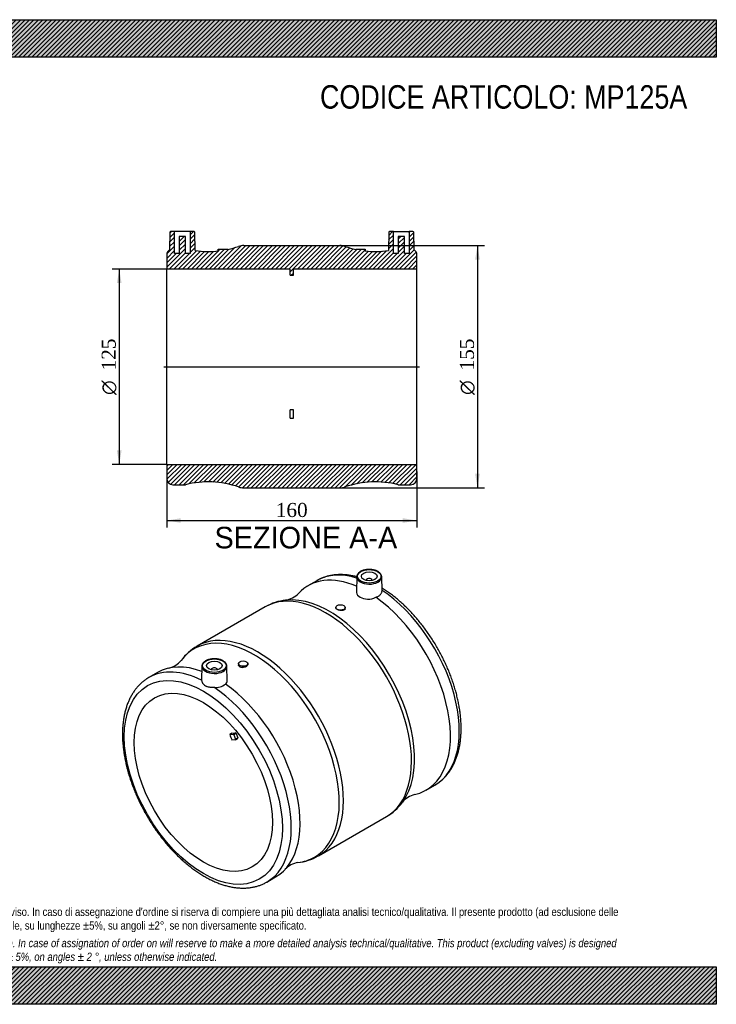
# Model space of a CAD drawing. Header units: millimetres. Extents: x 0 to 891, y 0 to 630.
import ezdxf
from ezdxf.enums import TextEntityAlignment as Align
from ezdxf.lldxf.tags import DXFTag

# ---------------------------------------------------------------- set-up
doc = ezdxf.new("R2010")
doc.units = ezdxf.units.MM
doc.header["$LTSCALE"] = 3
for name, color, linetype in [('Default', 7, 'Continuous'), ('DV4_Default', 7, 'Continuous'), ('MP125A', 7, 'Continuous')]:
    doc.layers.add(name, color=color, linetype=linetype)
doc.styles.add('SEACAD_Solid_Edge_ANSI', font='seans.ttf')
doc.styles.add('SEACAD_Solid_Edge_ANSI1_Symbols', font='semeca1.ttf')
doc.styles.add('SEACAD_Times_New_Roman', font='times.ttf')
tags = doc.linetypes.add('CENTER2', pattern=[28.575000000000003, 19.05, -3.175, 3.175, -3.175]).pattern_tags.tags
tags[10:11] = [DXFTag(74, 4), DXFTag(75, 0), DXFTag(340, '0'), DXFTag(46, 0.0), DXFTag(50, 0.0), DXFTag(44, 0.0), DXFTag(45, 0.0)]
tags[8:9] = [DXFTag(74, 4), DXFTag(75, 0), DXFTag(340, '0'), DXFTag(46, 0.0), DXFTag(50, 0.0), DXFTag(44, 0.0), DXFTag(45, 0.0)]
tags[6:7] = [DXFTag(74, 4), DXFTag(75, 0), DXFTag(340, '0'), DXFTag(46, 0.0), DXFTag(50, 0.0), DXFTag(44, 0.0), DXFTag(45, 0.0)]
tags[4:5] = [DXFTag(74, 4), DXFTag(75, 0), DXFTag(340, '0'), DXFTag(46, 0.0), DXFTag(50, 0.0), DXFTag(44, 0.0), DXFTag(45, 0.0)]
doc.dimstyles.new('ANSImm', dxfattribs={"dimtxt": 9, "dimasz": 9, "dimexe": 4.5, "dimexo": 0, "dimgap": 2.25, "dimtad": 1, "dimdsep": 46, "dimtxsty": 'SEACAD_Times_New_Roman', "dimblk1": '_SE_FILLED', "dimblk2": '_SE_FILLED', "dimsah": 1, "dimcen": 4.5, "dimazin": 0, "dimtfac": 0.85, "dimtdec": 3, "dimtofl": 0, "dimtmove": 0, "dimatfit": 3, "dimfxl": 1, "dimarcsym": 0})
pattern_1 = [(45, (0, 0), (-1.414213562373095, 1.414213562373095), [])]

# ---------------------------------------------------------------- blocks, each defined once
blk = doc.blocks.new('SE1')
at = {"layer": 'MP125A', "color": 7, "linetype": 'Continuous'}
for p, q in [((635.5089195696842, 271.0553173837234), (629.8520653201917, 267.7893310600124)), ((661.0083137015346, 273.50380964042), (660.8068574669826, 264.0809975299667)), ((667.016278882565, 271.2350748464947), (667.016278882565, 271.2021125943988)), ((671.0162788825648, 271.2021125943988), (671.0162788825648, 271.2350748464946)), ((677.2114512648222, 264.7474746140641), (677.0242440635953, 273.5038096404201)), ((602.5242878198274, 254.3210324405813), (559.0133205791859, 229.199963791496)), ((647.6315025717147, 253.9253473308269), (647.6315025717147, 253.6930782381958)), ((653.6315025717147, 253.1422546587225), (653.6315025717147, 253.9253473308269)), ((562.0133643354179, 216.3490489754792), (561.8259645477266, 207.5837060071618)), ((578.2309873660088, 206.9151780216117), (578.0292946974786, 216.3490489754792)), ((585.4061058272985, 217.999497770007), (585.4061058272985, 217.216405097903)), ((591.4061058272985, 217.7672286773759), (591.4061058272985, 217.9994977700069)), ((533.6855430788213, 212.2675635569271), (528.028688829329, 209.0015772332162)), ((568.0213295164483, 214.0803141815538), (568.0213295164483, 214.047351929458)), ((572.0213295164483, 214.0473519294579), (572.0213295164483, 214.0803141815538)), ((581.2651279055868, 173.4575589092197), (579.8509143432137, 172.641062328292)), ((579.8509143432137, 172.641062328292), (581.994217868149, 172.832494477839)), ((581.2651279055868, 173.4575589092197), (583.4084314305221, 173.6489910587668)), ((583.4084314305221, 173.6489910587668), (581.994217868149, 172.832494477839)), ((583.8913943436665, 173.2207230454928), (582.4771807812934, 172.4042264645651)), ((582.4771807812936, 172.4042264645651), (583.5378409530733, 169.6705336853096)), ((584.9520545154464, 170.4870302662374), (583.5378409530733, 169.6705336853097)), ((583.8913943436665, 173.2207230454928), (584.9520545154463, 170.4870302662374)), ((583.4084314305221, 169.1875707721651), (581.2651279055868, 168.996138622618)), ((583.4816547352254, 169.2101735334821), (584.8958682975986, 170.0266701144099)), ((705.3520653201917, 137.0194950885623), (711.0089195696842, 140.2854814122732)), ((636.5133205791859, 94.96602620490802), (680.0242878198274, 120.0870948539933)), ((603.528688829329, 78.23174126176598), (609.1855430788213, 81.49772758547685))]:
    blk.add_line(p, q, dxfattribs=at)
for centre, radius, start, end in [((619.160822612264, 225.4018757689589), 33.3587605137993, 95.99124823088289, 119.7994381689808), ((613.2992841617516, 272.8008381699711), 14.40342304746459, 279.1354956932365, 316.633810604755), ((575.833654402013, 200.2276570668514), 33.49888780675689, 120.1433974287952, 143.9416779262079), ((537.6202187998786, 229.1089157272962), 14.40495788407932, 283.3551334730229, 320.8607971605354), ((570.9204702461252, 212.4057992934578), 9.665643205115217, 262.9033993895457, 309.4205293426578), ((701.4099136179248, 120.1837443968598), 14.39634702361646, 103.34840140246, 140.8961483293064), ((663.4913302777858, 148.7444980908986), 33.07074918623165, 299.9579881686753, 323.9681563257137), ((619.8639881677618, 123.8095845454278), 33.28981890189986, 276.0090434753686, 299.9438840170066), ((625.7322051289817, 76.49003303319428), 14.3997688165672, 99.09822374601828, 136.6498550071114)]:
    blk.add_arc(centre, radius, start, end, dxfattribs=at)
for centre, major_axis, ratio in [((669.0162788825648, 273.8478639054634), (-7.508651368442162, -2.168404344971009e-15), 0.5773502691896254), ((669.016278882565, 273.8478639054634), (-5.000000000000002, 0), 0.5773502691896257), ((650.6315025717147, 253.9253473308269), (-3.000000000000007, -1.517883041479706e-15), 0.5773502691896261), ((570.0213295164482, 216.6931032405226), (-7.508651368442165, 5.637851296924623e-15), 0.5773502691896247), ((562.9502617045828, 141.9836660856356), (35.75000000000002, -61.92081637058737), 0.577350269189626), ((570.0213295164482, 216.6931032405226), (5.000000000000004, 7.1834661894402e-15), 0.5773502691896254), ((588.4061058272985, 217.999497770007), (3.000000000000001, 1.409462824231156e-15), 0.5773502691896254), ((562.9502617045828, 141.9836660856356), (31.25000000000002, -54.12658773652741), 0.5773502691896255)]:
    blk.add_ellipse(centre, major_axis=major_axis, ratio=ratio, dxfattribs=at)
for centre, major_axis, ratio, start_param, end_param in [((667.6020653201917, 202.4044130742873), (37.75000000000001, -65.38491798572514), 0.5773502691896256, 2.4824673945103, 3.318989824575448), ((673.2589195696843, 205.6703993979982), (37.75000000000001, -65.38491798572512), 0.5773502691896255, 3.139631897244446, 3.141592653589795), ((673.2589195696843, 205.6703993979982), (37.75000000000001, -65.38491798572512), 0.5773502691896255, 2.588038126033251, 3.139631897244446), ((669.0162788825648, 273.446740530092), (8.008575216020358, -3.035766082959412e-15), 0.577350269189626, 3.129249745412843, 6.25790913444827), ((669.0162788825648, 271.2350748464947), (-2.000000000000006, -3.577867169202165e-15), 0.5773502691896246, 3.112862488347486, 6.283185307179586), ((669.0162788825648, 271.2350748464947), (-2.000000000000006, -3.577867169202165e-15), 0.5773502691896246, 0, 0.02873016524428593), ((669.0162788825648, 273.446740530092), (8.008575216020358, -3.035766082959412e-15), 0.577350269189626, 6.25790913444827, 6.283185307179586), ((669.0162788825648, 273.446740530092), (8.008575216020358, -3.035766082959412e-15), 0.577350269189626, 6.565588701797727e-16, 0.01234290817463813), ((673.2589195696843, 205.6703993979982), (37.75000000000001, -65.38491798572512), 0.5773502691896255, 0, 2.282182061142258), ((641.2742878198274, 187.2040636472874), (38.75000000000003, -67.11696879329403), 0.5773502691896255, 0, 3.141592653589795), ((643.5679882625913, 188.5283322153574), (-38.47963731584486, 66.64868688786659), 0.577350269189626, -0.2468685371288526, -0.2449001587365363), ((643.5679882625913, 188.5283322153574), (-38.47963731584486, 66.64868688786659), 0.577350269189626, 3.38704007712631, 6.036316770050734), ((667.6020653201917, 202.4044130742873), (37.75000000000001, -65.38491798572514), 0.5773502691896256, 6.10554828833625, 8.533863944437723), ((595.4696201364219, 160.7587264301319), (38.47963731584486, -66.64868688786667), 0.5773502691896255, 0, 3.386474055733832), ((597.7633205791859, 162.082994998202), (-38.74999999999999, 67.11696879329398), 0.5773502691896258, 3.141065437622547, 6.283185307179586), ((597.7633205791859, 162.082994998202), (-38.74999999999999, 67.11696879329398), 0.5773502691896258, 0, 6.239114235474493e-05), ((565.778688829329, 143.6166592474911), (37.74999999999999, -65.38491798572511), 0.5773502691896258, 2.430206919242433, 3.139631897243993), ((571.4355430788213, 146.8826455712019), (37.75000000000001, -65.38491798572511), 0.5773502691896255, 2.534965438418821, 3.141592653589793), ((570.0213295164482, 216.2919798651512), (8.008575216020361, -5.637851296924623e-15), 0.5773502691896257, 3.129249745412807, 6.25790913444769), ((570.0213295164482, 214.0803141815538), (2.000000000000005, -4.228388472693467e-15), 0.5773502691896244, 3.661891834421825e-15, 3.170322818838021), ((570.0213295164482, 216.2919798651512), (8.008575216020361, -5.637851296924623e-15), 0.5773502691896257, 6.25790913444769, 6.283185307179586), ((570.0213295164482, 216.2919798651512), (8.008575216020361, -5.637851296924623e-15), 0.5773502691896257, 1.219323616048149e-15, 0.01234290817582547), ((588.4061058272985, 217.1830011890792), (-2.999999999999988, 1.805321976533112e-14), 0.5773502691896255, 0.2217988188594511, 1.348997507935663), ((565.778688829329, 143.6166592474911), (37.74999999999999, -65.38491798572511), 0.5773502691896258, 3.139631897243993, 3.141592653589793), ((570.0213295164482, 214.0803141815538), (2.000000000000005, -4.228388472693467e-15), 0.5773502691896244, 6.254455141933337, 6.283185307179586), ((565.778688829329, 143.6166592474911), (37.74999999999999, -65.38491798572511), 0.5773502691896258, 6.282089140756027, 8.565367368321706), ((571.4355430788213, 146.8826455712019), (37.75000000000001, -65.38491798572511), 0.5773502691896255, 0, 2.250678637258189), ((618.8116974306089, 174.2352810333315), (-31.25000000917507, 54.12658774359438), 0.5773502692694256, 1.276991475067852, 1.341002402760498), ((582.1709945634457, 172.3768790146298), (-0.2500000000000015, 0.4330127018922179), 0.5773502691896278, 4.450589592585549, 6.021385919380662), ((583.5852081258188, 173.1933755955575), (-0.2499999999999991, 0.433012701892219), 0.5773502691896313, 4.450589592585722, 6.021385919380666), ((584.6458682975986, 170.4596828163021), (-0.2500000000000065, 0.4330127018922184), 0.57735026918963, 3.141592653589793, 4.450589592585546), ((583.2316547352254, 169.6431862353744), (-0.2500000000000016, 0.4330127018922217), 0.5773502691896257, 2.879793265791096, 4.450589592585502), ((595.4696201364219, 160.7587264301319), (38.47963731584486, -66.64868688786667), 0.5773502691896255, 6.038371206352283, 6.283185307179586)]:
    blk.add_ellipse(centre, major_axis=major_axis, ratio=ratio, start_param=start_param, end_param=end_param, dxfattribs=at)
for points, knots in [([(677.0021630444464, 273.3088381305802), (677.011953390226, 273.4696229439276), (677.0297429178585, 273.8255214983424), (676.8777493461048, 274.4506659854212), (676.5690297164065, 275.1167476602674), (676.1019196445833, 275.7507516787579), (675.4899331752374, 276.3364854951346), (674.7403198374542, 276.8643073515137), (673.8695280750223, 277.3213925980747), (672.897557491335, 277.6976783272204), (671.8463395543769, 277.985713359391), (670.7381002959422, 278.180470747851), (669.5954214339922, 278.2787290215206), (668.4412559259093, 278.2789019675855), (667.298743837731, 278.1810166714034), (666.1907124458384, 277.9867011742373), (665.1392626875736, 277.6990816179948), (664.1653052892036, 277.3225346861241), (663.2886878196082, 276.8625947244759), (662.5278419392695, 276.3256882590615), (661.902693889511, 275.7211816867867), (661.4250630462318, 275.0581139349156), (661.1298947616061, 274.3640905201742), (660.9999110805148, 273.8284691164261), (661.016889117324, 273.5687544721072), (661.0194811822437, 273.5305887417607)], [0, 0, 0, 0, 0.0273107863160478, 0.07116240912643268, 0.1151201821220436, 0.1597801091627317, 0.2053110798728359, 0.2514870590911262, 0.297968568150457, 0.3444914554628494, 0.3909510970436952, 0.4373375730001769, 0.4836707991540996, 0.5299821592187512, 0.5763072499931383, 0.6226712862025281, 0.6691124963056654, 0.7156675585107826, 0.7623638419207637, 0.8091990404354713, 0.8560677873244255, 0.902673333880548, 0.9485923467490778, 0.993510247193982, 1, 1, 1, 1]), ([(660.9649865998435, 273.5438756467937), (660.1707860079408, 273.7521852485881), (658.543462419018, 274.13367177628), (656.1050044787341, 274.562603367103), (653.6567826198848, 274.8416196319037), (651.2520113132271, 274.9618627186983), (648.8974293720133, 274.9233801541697), (646.5997319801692, 274.7270129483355), (644.3644400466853, 274.374306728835), (642.1993786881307, 273.8674951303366), (640.1012129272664, 273.2089569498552), (638.1050081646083, 272.4024016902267), (636.5617000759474, 271.6672503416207), (635.807070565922, 271.2126301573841), (635.5996531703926, 271.0871425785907)], [0.3376736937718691, 0.3376736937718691, 0.3376736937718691, 0.3376736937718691, 0.3945710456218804, 0.4546717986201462, 0.5145598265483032, 0.5741848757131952, 0.6335017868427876, 0.6924762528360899, 0.7510904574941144, 0.8093475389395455, 0.8672739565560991, 0.9249192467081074, 0.9823531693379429, 1, 1, 1, 1]), ([(673.2247469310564, 260.4607984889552), (673.8568606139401, 260.6632769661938), (674.4248090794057, 260.9174104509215), (675.1830297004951, 261.3752232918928), (675.4210518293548, 261.5419266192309), (675.8515556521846, 261.8921187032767), (676.0456809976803, 262.0763382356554), (676.3923275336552, 262.4623829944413), (676.5448531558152, 262.6642079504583), (676.8066884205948, 263.0855791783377), (676.9132066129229, 263.3007019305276), (677.0788392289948, 263.7376699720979), (677.1380624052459, 263.9597036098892), (677.202600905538, 264.3705808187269), (677.2154354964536, 264.559005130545), (677.2114384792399, 264.7474462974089)], [0, 0, 0, 0, 0.25, 0.25, 0.375, 0.375, 0.5, 0.5, 0.625, 0.625, 0.75, 0.75, 0.875, 0.875, 0.9780343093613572, 0.9780343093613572, 0.9780343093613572, 0.9780343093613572]), ([(710.9612116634, 140.2626842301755), (711.602255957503, 140.6447953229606), (712.7093188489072, 141.3126861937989), (714.4467839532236, 142.5942179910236), (716.0816032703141, 143.9963810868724), (717.6323817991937, 145.5426720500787), (719.0824086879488, 147.2176433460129), (720.4325313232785, 149.0222929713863), (721.6786732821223, 150.9528540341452), (722.817948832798, 153.0062816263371), (723.8471371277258, 155.1785973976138), (724.7632573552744, 157.4652423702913), (725.5635838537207, 159.8609800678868), (726.245789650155, 162.3600049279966), (726.808010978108, 164.9560533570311), (727.2488804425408, 167.6425389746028), (727.5675200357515, 170.4126754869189), (727.7635087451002, 173.2595757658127), (727.8368354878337, 176.1762974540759), (727.7878551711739, 179.1558493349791), (727.6172504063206, 182.1912855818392), (727.3259839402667, 185.2757335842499), (726.915253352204, 188.4024221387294), (726.386473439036, 191.5645871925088), (725.7412635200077, 194.7554630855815), (724.9814393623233, 197.9682764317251), (724.1090082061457, 201.1962432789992), (723.126165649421, 204.4325696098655), (722.0352934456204, 207.6704549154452), (720.8389575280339, 210.9030984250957), (719.5399057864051, 214.123707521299), (718.1410652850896, 217.3255078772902), (716.6455387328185, 220.501754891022), (715.0566001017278, 223.6457460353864), (713.3776893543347, 226.7508337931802), (711.6124062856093, 229.8104388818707), (709.7645178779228, 232.818040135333), (707.8379390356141, 235.7672127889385), (705.8367234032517, 238.6516422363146), (703.7650369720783, 241.4651576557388), (701.6271623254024, 244.2017203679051), (699.4274897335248, 246.8554333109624), (697.170503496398, 249.4205528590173), (694.860785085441, 251.8914873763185), (692.5029545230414, 254.2628390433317), (690.1018451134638, 256.5292770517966), (687.6618113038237, 258.6860331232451), (685.189282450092, 260.7270643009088), (682.6832010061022, 262.6519229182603), (680.1707397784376, 264.4400895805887), (678.2872421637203, 265.6780050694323), (677.3223625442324, 266.2760307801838), (677.1776095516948, 266.3650058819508)], [0, 0, 0, 0, 0.01823498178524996, 0.03745892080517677, 0.05670207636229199, 0.07599466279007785, 0.09536282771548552, 0.1148268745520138, 0.1344000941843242, 0.1540883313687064, 0.1738903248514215, 0.1937987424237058, 0.2138017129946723, 0.2338845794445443, 0.2540315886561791, 0.2742272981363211, 0.2944575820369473, 0.3147102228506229, 0.3349751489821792, 0.3552439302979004, 0.3755094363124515, 0.3957678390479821, 0.4160166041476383, 0.436254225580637, 0.4564799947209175, 0.4766938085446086, 0.4968960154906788, 0.5170872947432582, 0.5372685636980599, 0.5574409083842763, 0.5776055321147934, 0.5977637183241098, 0.6179168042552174, 0.6380661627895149, 0.6582131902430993, 0.6783592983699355, 0.6985059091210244, 0.7186539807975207, 0.7388049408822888, 0.7589602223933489, 0.779121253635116, 0.7992894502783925, 0.8194662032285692, 0.8396528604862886, 0.8598507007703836, 0.8800608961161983, 0.9002844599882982, 0.9205221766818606, 0.9407745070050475, 0.9610414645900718, 0.981322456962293, 0.9849027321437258, 0.9849027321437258, 0.9849027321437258, 0.9849027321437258]), ([(660.8072844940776, 264.0788302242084), (660.8020180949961, 263.8468591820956), (660.8208122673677, 263.617764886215), (661.0834455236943, 262.2629262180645), (661.9096291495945, 261.2784765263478), (664.5083059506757, 259.7782365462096), (666.2077776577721, 259.3049078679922), (669.8479800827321, 259.2069602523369), (671.6871785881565, 259.6054678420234), (673.2247469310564, 260.4607984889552)], [0.2001242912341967, 0.2001242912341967, 0.2001242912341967, 0.2001242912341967, 0.2500000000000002, 0.2500000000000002, 0.5000000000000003, 0.5000000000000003, 0.7500000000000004, 0.7500000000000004, 1, 1, 1, 1]), ([(653.6313223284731, 253.137679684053), (653.630862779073, 252.9155138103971), (653.5401160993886, 252.7033022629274), (653.0959067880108, 252.2424307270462), (652.6395155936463, 252.0451688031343), (651.5164617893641, 251.8750409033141), (650.8567532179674, 251.9035833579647), (649.5852928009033, 252.1528572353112), (648.9700245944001, 252.3748516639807), (648.0539421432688, 252.9030816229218), (647.7488389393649, 253.2122875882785), (647.6411560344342, 253.5683587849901), (647.6319328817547, 253.6311335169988), (647.6322940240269, 253.6930413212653)], [0.04278457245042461, 0.04278457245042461, 0.04278457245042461, 0.04278457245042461, 0.125, 0.125, 0.25, 0.25, 0.375, 0.375, 0.5, 0.5, 0.625, 0.625, 0.6519633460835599, 0.6519633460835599, 0.6519633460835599, 0.6519633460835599]), ([(578.0072136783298, 216.1540774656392), (578.0170040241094, 216.3148622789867), (578.0347935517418, 216.6707608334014), (577.8827999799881, 217.29590532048), (577.5740803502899, 217.9619869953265), (577.1069702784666, 218.5959910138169), (576.494983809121, 219.1817248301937), (575.7453704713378, 219.7095466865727), (574.8745787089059, 220.1666319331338), (573.9026081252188, 220.5429176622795), (572.8513901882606, 220.8309526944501), (571.743150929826, 221.0257100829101), (570.6004720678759, 221.1239683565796), (569.446306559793, 221.1241413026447), (568.3037944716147, 221.0262560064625), (567.1957630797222, 220.8319405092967), (566.1443133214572, 220.544320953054), (565.1703559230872, 220.1677740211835), (564.2937384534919, 219.7078340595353), (563.532892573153, 219.1709275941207), (562.9077445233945, 218.5664210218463), (562.4301136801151, 217.9033532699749), (562.1349453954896, 217.2093298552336), (562.0049617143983, 216.6737084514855), (562.0219397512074, 216.4139938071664), (562.024531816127, 216.3758280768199)], [0, 0, 0, 0, 0.02731078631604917, 0.07116240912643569, 0.1151201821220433, 0.1597801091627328, 0.2053110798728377, 0.2514870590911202, 0.2979685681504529, 0.3444914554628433, 0.3909510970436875, 0.4373375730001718, 0.4836707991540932, 0.5299821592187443, 0.5763072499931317, 0.6226712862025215, 0.6691124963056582, 0.7156675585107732, 0.7623638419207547, 0.809199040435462, 0.8560677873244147, 0.902673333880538, 0.948592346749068, 0.9935102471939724, 1, 1, 1, 1]), ([(591.4053143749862, 217.7678535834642), (591.404001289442, 217.4117341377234), (591.2759844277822, 217.0436878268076), (590.7291915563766, 216.3033879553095), (590.2317418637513, 215.9490489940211), (589.0621042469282, 215.5169314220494), (588.3855016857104, 215.4336397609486), (587.7461516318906, 215.4933798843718)], [0.6519633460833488, 0.6519633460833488, 0.6519633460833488, 0.6519633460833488, 0.75, 0.75, 0.875, 0.875, 1, 1, 1, 1]), ([(528.1194224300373, 209.0334024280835), (527.6464143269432, 208.7630394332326), (526.6698337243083, 208.1995435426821), (525.0594774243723, 207.0555785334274), (523.3994153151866, 205.6930815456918), (521.8220665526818, 204.1827812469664), (520.344853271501, 202.543944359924), (518.9666847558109, 200.7744968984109), (517.6916511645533, 198.8783786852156), (516.5226067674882, 196.8584125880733), (515.4627923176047, 194.718420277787), (514.5152417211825, 192.4627695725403), (513.6827706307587, 190.0965237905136), (512.9678229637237, 187.625340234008), (512.3723954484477, 185.0553700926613), (511.8979928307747, 182.3931237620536), (511.5456255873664, 179.6453436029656), (511.3158363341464, 176.8188971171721), (511.2087436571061, 173.9206998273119), (511.2240914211, 170.9577503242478), (511.3612824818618, 167.9370079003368), (511.6194247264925, 164.8653831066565), (511.9973832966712, 161.7496538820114), (512.4938017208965, 158.5965852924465), (513.1071160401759, 155.4129418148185), (513.8355639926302, 152.2054942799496), (514.6771907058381, 148.9810236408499), (515.6298522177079, 145.7463213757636), (516.69121785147, 142.5081867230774), (517.8587721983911, 139.2734211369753), (519.1298172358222, 136.0488204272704), (520.5014749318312, 132.8411650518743), (521.9706905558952, 129.6572089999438), (523.5342368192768, 126.5036676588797), (525.1887189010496, 123.3872050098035), (526.930580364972, 120.3144204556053), (528.7560996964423, 117.2918525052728), (530.6614018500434, 114.3259538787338), (532.6424704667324, 111.4230708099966), (534.6951694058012, 108.5894148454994), (536.8152471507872, 105.8310621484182), (538.9983424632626, 103.1539494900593), (541.2399945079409, 100.5638646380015), (543.5356529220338, 98.06643798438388), (545.880687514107, 95.66713558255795), (548.2703971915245, 93.37125373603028), (550.7000176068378, 91.18391524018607), (553.1647268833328, 89.11006729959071), (555.6596486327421, 87.15448101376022), (558.1798513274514, 85.3217521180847), (560.7203429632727, 83.61630235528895), (563.2760599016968, 82.0423804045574), (565.8418488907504, 80.60406069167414), (568.4123988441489, 79.3052592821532), (570.9821796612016, 78.14972007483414), (573.5454462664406, 77.14095045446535), (576.096244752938, 76.2821574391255), (578.6284128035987, 75.57618176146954), (581.1355336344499, 75.02543081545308), (583.6109627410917, 74.63177786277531), (586.0479052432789, 74.3964575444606), (588.4395067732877, 74.31997921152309), (590.7791002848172, 74.40206770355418), (593.060035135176, 74.64169658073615), (595.2771106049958, 75.03705656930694), (597.4219972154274, 75.5860753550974), (599.5006884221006, 76.28517498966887), (601.4690701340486, 77.13473211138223), (602.8401987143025, 77.80909703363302), (603.4464154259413, 78.18736201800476), (603.4809809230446, 78.20894407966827)], [0, 0, 0, 0, 0.009961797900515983, 0.02434663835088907, 0.03873931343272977, 0.05316298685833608, 0.06763821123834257, 0.08218149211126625, 0.09680427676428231, 0.1115124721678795, 0.1263065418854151, 0.1411821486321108, 0.1561312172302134, 0.1711432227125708, 0.1862064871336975, 0.20130930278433, 0.2164407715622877, 0.2315913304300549, 0.2467529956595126, 0.2619193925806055, 0.2770843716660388, 0.2922447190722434, 0.3073982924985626, 0.3225437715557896, 0.3376804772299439, 0.352808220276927, 0.367927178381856, 0.383037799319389, 0.3981407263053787, 0.4132367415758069, 0.4283267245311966, 0.4434116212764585, 0.4584924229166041, 0.4735701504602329, 0.4886458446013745, 0.503720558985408, 0.5187953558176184, 0.5338710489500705, 0.5489486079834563, 0.5640291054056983, 0.5791136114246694, 0.5942031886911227, 0.6092988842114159, 0.6244017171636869, 0.6395126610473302, 0.6546326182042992, 0.6697623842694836, 0.6849025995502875, 0.700053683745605, 0.7152157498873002, 0.7303884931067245, 0.7455710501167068, 0.7607618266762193, 0.7759582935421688, 0.7911559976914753, 0.8063485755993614, 0.8215287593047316, 0.836687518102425, 0.8518141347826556, 0.8668965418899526, 0.8819219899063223, 0.896878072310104, 0.9117540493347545, 0.9265423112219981, 0.9412397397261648, 0.9558487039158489, 0.9703774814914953, 0.9848400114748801, 0.9992550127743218, 1, 1, 1, 1]), ([(561.8310261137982, 207.3725702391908), (561.8501879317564, 207.0962976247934), (561.9169902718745, 206.7873176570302), (562.0871880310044, 206.3034560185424), (562.1560656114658, 206.1379115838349), (562.3156258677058, 205.8086429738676), (562.406253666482, 205.6447402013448), (562.6090464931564, 205.3221318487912), (562.7212117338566, 205.1634206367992), (562.9676755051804, 204.8549069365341), (563.1028103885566, 204.7043548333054), (563.5357818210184, 204.2788487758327), (563.8606763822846, 204.02996023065), (564.4017582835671, 203.7177111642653), (564.5911295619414, 203.6236789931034), (564.988434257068, 203.4554533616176), (565.1961142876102, 203.3815485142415), (565.8321274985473, 203.1910033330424), (566.2780248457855, 203.1032709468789), (566.9819197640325, 203.0070294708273), (567.2233578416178, 202.9808045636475), (567.7095236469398, 202.9369536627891), (567.955151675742, 202.9191714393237), (568.6999667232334, 202.8717060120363), (569.2069656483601, 202.8483430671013), (569.7263515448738, 202.8142019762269)], [0, 0, 0, 0, 0.1250000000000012, 0.1250000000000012, 0.1875000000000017, 0.1875000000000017, 0.2500000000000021, 0.2500000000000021, 0.3125000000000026, 0.3125000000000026, 0.3750000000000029, 0.3750000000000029, 0.5000000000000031, 0.5000000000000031, 0.5625000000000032, 0.5625000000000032, 0.6250000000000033, 0.6250000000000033, 0.750000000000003, 0.750000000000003, 0.8125000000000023, 0.8125000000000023, 0.8750000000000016, 0.8750000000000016, 1, 1, 1, 1])]:
    blk.add_open_spline(points, degree=3, knots=knots, dxfattribs=at)
for points in [[(585.4795958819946, 216.8019764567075), (585.4302586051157, 216.9363324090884), (585.4060469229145, 217.0745802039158), (585.4062860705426, 217.2145376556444)], [(561.8259980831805, 207.5836912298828), (561.8244837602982, 207.5133600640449), (561.8261458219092, 207.4429336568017), (561.8310261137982, 207.3725702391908)], [(577.0582246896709, 204.9390309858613), (577.8352156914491, 205.4147559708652), (578.2464621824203, 206.1209313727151), (578.2307535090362, 206.9103885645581)]]:
    blk.add_open_spline(points, degree=3, dxfattribs=at)
blk = doc.blocks.new('SE6')
at = {"layer": 'MP125A', "linetype": 'Continuous'}
h = blk.add_hatch(dxfattribs=at)
h.set_pattern_fill('LINE', scale=0.6299212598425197, angle=45, style=0)
h.set_pattern_definition(pattern_1)
edge = h.paths.add_edge_path()
edge.add_line((650.2857041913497, 485.4732828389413), (588.7519042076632, 485.4732828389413))
edge.add_arc((588.7519042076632, 475.4732828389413), 10, 90, 108.927909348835)
edge.add_arc((566.0454282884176, 541.6882052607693), 59.99999999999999, 281.9987059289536, 288.92790934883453, ccw=False)
edge.add_line((578.5188041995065, 482.9990674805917), (578.5188041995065, 483.0732828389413))
edge.add_line((578.5188041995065, 483.0732828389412), (572.5188041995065, 483.0732828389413))
edge.add_line((572.5188041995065, 483.0732828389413), (572.5188041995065, 482.0732828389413))
edge.add_line((572.5188041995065, 482.0732828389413), (572.8322555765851, 482.0732828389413))
edge.add_arc((566.0454282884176, 541.6882052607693), 59.99999999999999, 262.035508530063, 276.49484316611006, ccw=False)
edge.add_line((557.7318664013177, 482.2669574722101), (557.5273794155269, 493.9820090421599))
edge.add_arc((557.0274555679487, 493.9732828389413), 0.5, 0.999999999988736, 90)
edge.add_line((557.0274555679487, 494.4732828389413), (554.5188041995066, 494.4732828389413))
edge.add_line((554.5188041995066, 494.4732828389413), (554.5188041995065, 480.4732828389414))
edge.add_line((554.5188041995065, 480.4732828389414), (551.5188041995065, 480.4732828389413))
edge.add_line((551.5188041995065, 480.4732828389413), (551.5188041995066, 491.2732828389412))
edge.add_line((551.5188041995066, 491.2732828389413), (547.5188041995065, 491.2732828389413))
edge.add_line((547.5188041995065, 491.2732828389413), (547.5188041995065, 480.4732828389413))
edge.add_line((547.5188041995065, 480.4732828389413), (544.5188041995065, 480.4732828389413))
edge.add_line((544.5188041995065, 480.4732828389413), (544.5188041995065, 494.4732828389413))
edge.add_line((544.5188041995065, 494.4732828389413), (542.0101528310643, 494.4732828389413))
edge.add_arc((542.0101528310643, 493.9732828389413), 0.5, 90, 178.999999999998)
edge.add_line((541.5102289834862, 493.98200904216), (541.3152487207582, 482.8115972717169))
edge.add_arc((543.5188041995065, 479.4732828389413), 4, 123.4280145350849, 180)
edge.add_line((539.5188041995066, 479.4732828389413), (539.5188041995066, 470.4732828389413))
edge.add_line((539.5188041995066, 470.4732828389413), (618.5188041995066, 470.4732828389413))
edge.add_line((618.5188041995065, 470.4732828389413), (618.5188041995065, 466.4412746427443))
edge.add_line((618.5188041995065, 466.4412746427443), (620.5188041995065, 466.4412746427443))
edge.add_line((620.5188041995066, 466.4412746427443), (620.5188041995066, 470.4732828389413))
edge.add_line((620.5188041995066, 470.4732828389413), (699.5188041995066, 470.4732828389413))
edge.add_line((699.5188041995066, 470.4732828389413), (699.5188041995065, 479.4732828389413))
edge.add_arc((695.5188041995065, 479.4732828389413), 4, 0, 56.57198546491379)
edge.add_line((697.7223596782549, 482.8115972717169), (697.5273794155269, 493.98200904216))
edge.add_arc((697.0274555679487, 493.9732828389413), 0.5, 1.000000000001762, 90)
edge.add_line((697.0274555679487, 494.4732828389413), (694.5188041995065, 494.4732828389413))
edge.add_line((694.5188041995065, 494.4732828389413), (694.5188041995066, 480.4732828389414))
edge.add_line((694.5188041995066, 480.4732828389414), (691.5188041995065, 480.4732828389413))
edge.add_line((691.5188041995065, 480.4732828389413), (691.5188041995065, 491.2732828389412))
edge.add_line((691.5188041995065, 491.2732828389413), (687.5188041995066, 491.2732828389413))
edge.add_line((687.5188041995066, 491.2732828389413), (687.5188041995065, 480.4732828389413))
edge.add_line((687.5188041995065, 480.4732828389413), (684.5188041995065, 480.4732828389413))
edge.add_line((684.5188041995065, 480.4732828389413), (684.5188041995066, 494.4732828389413))
edge.add_line((684.5188041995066, 494.4732828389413), (682.0101528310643, 494.4732828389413))
edge.add_arc((682.0101528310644, 493.9732828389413), 0.5, 90, 179.0000000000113)
edge.add_line((681.5102289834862, 493.9820090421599), (681.3057419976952, 482.2669574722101))
edge.add_arc((672.9921801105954, 541.6882052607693), 59.99999999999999, 263.50515683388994, 277.9644914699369, ccw=False)
edge.add_line((666.2053528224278, 482.0732828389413), (666.5188041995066, 482.0732828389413))
edge.add_line((666.5188041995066, 482.0732828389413), (666.5188041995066, 483.0732828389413))
edge.add_line((666.5188041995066, 483.0732828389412), (660.5188041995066, 483.0732828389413))
edge.add_line((660.5188041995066, 483.0732828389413), (660.5188041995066, 482.9990674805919))
edge.add_arc((672.9921801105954, 541.6882052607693), 59.99999999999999, 251.07209065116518, 258.0012940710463, ccw=False)
edge.add_arc((650.2857041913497, 475.4732828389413), 10, 71.07209065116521, 90)
h = blk.add_hatch(dxfattribs=at)
h.set_pattern_fill('LINE', scale=0.6299212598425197, angle=45, style=0)
h.set_pattern_definition(pattern_1)
edge = h.paths.add_edge_path()
edge.add_arc((672.9921801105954, 274.2583604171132), 59.99999999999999, 75.98886849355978, 108.9279093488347, ccw=False)
edge.add_line((687.5188041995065, 332.4732828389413), (695.5188041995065, 332.4732828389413))
edge.add_arc((695.5188041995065, 336.4732828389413), 4, 270, 360)
edge.add_line((699.5188041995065, 336.4732828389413), (699.5188041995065, 345.4732828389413))
edge.add_line((699.5188041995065, 345.4732828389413), (539.5188041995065, 345.4732828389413))
edge.add_line((539.5188041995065, 345.4732828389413), (539.5188041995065, 336.4732828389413))
edge.add_arc((543.5188041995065, 336.4732828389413), 4, 180, 270)
edge.add_line((543.5188041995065, 332.4732828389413), (551.5188041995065, 332.4732828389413))
edge.add_arc((566.0454282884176, 274.2583604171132), 59.99999999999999, 71.07209065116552, 104.01113150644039, ccw=False)
edge.add_arc((588.7519042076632, 340.4732828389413), 10, 251.0720906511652, 270)
edge.add_line((588.7519042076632, 330.4732828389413), (650.2857041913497, 330.4732828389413))
edge.add_arc((650.2857041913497, 340.4732828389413), 10, 270, 288.9279093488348)
at = {"layer": 'DV4_Default', "color": 7, "linetype": 'CENTER2'}
blk.add_line((537.7688041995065, 407.9732828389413), (701.2688041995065, 407.9732828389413), dxfattribs=at)
at = {"layer": 'MP125A', "color": 7, "linetype": 'Continuous'}
for p, q in [((541.5102289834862, 493.98200904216), (541.3152487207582, 482.8115972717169)), ((544.5188041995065, 494.4732828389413), (542.0101528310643, 494.4732828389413)), ((554.5188041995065, 494.4732828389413), (544.5188041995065, 494.4732828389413)), ((544.5188041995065, 480.4732828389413), (544.5188041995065, 494.4732828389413)), ((557.0274555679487, 494.4732828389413), (554.5188041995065, 494.4732828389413)), ((554.5188041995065, 494.4732828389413), (554.5188041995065, 480.4732828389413)), ((557.7318664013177, 482.2669574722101), (557.5273794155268, 493.9820090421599)), ((681.5102289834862, 493.9820090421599), (681.3057419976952, 482.2669574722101)), ((684.5188041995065, 494.4732828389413), (682.0101528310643, 494.4732828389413)), ((684.5188041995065, 494.4732828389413), (694.5188041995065, 494.4732828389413)), ((684.5188041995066, 480.4732828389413), (684.5188041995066, 494.4732828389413)), ((694.5188041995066, 494.4732828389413), (694.5188041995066, 480.4732828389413)), ((697.0274555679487, 494.4732828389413), (694.5188041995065, 494.4732828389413)), ((697.7223596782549, 482.8115972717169), (697.5273794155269, 493.98200904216)), ((551.5188041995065, 491.2732828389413), (547.5188041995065, 491.2732828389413)), ((547.5188041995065, 491.2732828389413), (547.5188041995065, 480.4732828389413)), ((551.5188041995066, 480.4732828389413), (551.5188041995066, 491.2732828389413)), ((588.7519042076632, 485.4732828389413), (650.2857041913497, 485.4732828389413)), ((687.5188041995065, 491.2732828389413), (687.5188041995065, 480.4732828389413)), ((691.5188041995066, 491.2732828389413), (687.5188041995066, 491.2732828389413)), ((691.5188041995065, 480.4732828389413), (691.5188041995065, 491.2732828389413)), ((539.5188041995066, 479.4732828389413), (539.5188041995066, 470.4732828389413)), ((547.5188041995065, 480.4732828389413), (544.5188041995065, 480.4732828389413)), ((554.5188041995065, 480.4732828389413), (551.5188041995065, 480.4732828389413)), ((572.5188041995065, 483.0732828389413), (578.5188041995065, 483.0732828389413)), ((572.5188041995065, 482.0732828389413), (572.5188041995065, 483.0732828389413)), ((572.8322555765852, 482.0732828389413), (572.5188041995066, 482.0732828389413)), ((578.5188041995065, 483.0732828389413), (578.5188041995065, 482.9990674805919)), ((660.5188041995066, 482.9990674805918), (660.5188041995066, 483.0732828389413)), ((660.5188041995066, 483.0732828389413), (666.5188041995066, 483.0732828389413)), ((666.5188041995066, 482.0732828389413), (666.2053528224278, 482.0732828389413)), ((666.5188041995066, 483.0732828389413), (666.5188041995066, 482.0732828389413)), ((687.5188041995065, 480.4732828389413), (684.5188041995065, 480.4732828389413)), ((694.5188041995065, 480.4732828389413), (691.5188041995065, 480.4732828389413)), ((699.5188041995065, 470.4732828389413), (699.5188041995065, 479.4732828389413)), ((539.5188041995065, 345.4732828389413), (539.5188041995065, 470.4732828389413)), ((618.5188041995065, 470.4732828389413), (539.5188041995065, 470.4732828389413)), ((618.5188041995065, 466.4412746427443), (618.5188041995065, 470.4732828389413)), ((618.5188041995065, 466.4412746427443), (620.5188041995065, 466.4412746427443)), ((699.5188041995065, 470.4732828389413), (620.5188041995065, 470.4732828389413)), ((620.5188041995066, 466.4412746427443), (620.5188041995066, 470.4732828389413)), ((699.5188041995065, 345.4732828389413), (699.5188041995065, 470.4732828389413)), ((618.5188041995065, 380.0383250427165), (618.5188041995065, 380.2883250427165)), ((620.5188041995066, 380.2883250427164), (618.5188041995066, 380.2883250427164)), ((618.5188041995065, 377.4402488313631), (618.5188041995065, 380.0383250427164)), ((620.5188041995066, 380.0383250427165), (620.5188041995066, 380.2883250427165)), ((620.5188041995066, 377.4402488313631), (620.5188041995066, 380.0383250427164)), ((618.5188041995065, 376.7572361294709), (618.5188041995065, 377.4402488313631)), ((618.5188041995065, 375.0072361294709), (618.5188041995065, 376.7572361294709)), ((618.5188041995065, 375.0072361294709), (620.5188041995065, 375.0072361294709)), ((620.5188041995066, 376.7572361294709), (620.5188041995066, 377.4402488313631)), ((620.5188041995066, 375.0072361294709), (620.5188041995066, 376.7572361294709)), ((539.5188041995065, 345.4732828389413), (699.5188041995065, 345.4732828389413)), ((539.5188041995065, 345.4732828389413), (539.5188041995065, 336.4732828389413)), ((699.5188041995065, 336.4732828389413), (699.5188041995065, 345.4732828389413)), ((543.5188041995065, 332.4732828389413), (551.5188041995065, 332.4732828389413)), ((588.7519042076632, 330.4732828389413), (650.2857041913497, 330.4732828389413)), ((687.5188041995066, 332.4732828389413), (695.5188041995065, 332.4732828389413))]:
    blk.add_line(p, q, dxfattribs=at)
for centre, radius, start, end in [((542.0101528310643, 493.9732828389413), 0.5000000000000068, 90, 178.9999999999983), ((557.0274555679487, 493.9732828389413), 0.5000000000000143, 0.999999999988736, 90), ((682.0101528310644, 493.9732828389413), 0.499999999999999, 90, 179.0000000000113), ((697.0274555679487, 493.9732828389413), 0.5000000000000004, 1.000000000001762, 90), ((588.7519042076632, 475.4732828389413), 10, 90, 108.927909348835), ((650.2857041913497, 475.4732828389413), 9.999999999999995, 71.07209065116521, 90), ((543.5188041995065, 479.4732828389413), 4.000000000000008, 123.4280145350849, 180), ((566.0454282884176, 541.6882052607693), 59.99999999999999, 262.035508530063, 276.49484316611), ((566.0454282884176, 541.6882052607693), 59.99999999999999, 281.9987059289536, 288.9279093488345), ((672.9921801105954, 541.6882052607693), 59.99999999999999, 251.0720906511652, 258.0012940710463), ((672.9921801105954, 541.6882052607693), 59.99999999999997, 263.5051568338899, 277.9644914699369), ((695.5188041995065, 479.4732828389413), 4.000000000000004, 0, 56.57198546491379), ((543.5188041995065, 336.4732828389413), 4.000000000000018, 180, 270), ((566.0454282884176, 274.2583604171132), 59.99999999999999, 71.07209065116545, 104.0111315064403), ((672.9921801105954, 274.2583604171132), 59.99999999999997, 75.9888684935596, 108.9279093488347), ((695.5188041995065, 336.4732828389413), 4.000000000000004, 270, 0), ((588.7519042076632, 340.4732828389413), 9.999999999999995, 251.0720906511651, 270), ((650.2857041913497, 340.4732828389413), 10.00000000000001, 270, 288.9279093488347)]:
    blk.add_arc(centre, radius, start, end, dxfattribs=at)
blk = doc.blocks.new('GDimGGroup')
at = {"layer": 'Default', "linetype": 'Continuous'}
for points in [[(739.767965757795, 476.4732827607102), (738.2679657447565, 485.4732828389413), (736.767965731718, 476.4732827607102)], [(739.767965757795, 339.4732854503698), (736.767965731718, 339.4732854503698), (738.2679657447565, 330.4732853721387)]]:
    blk.add_hatch(color=7, dxfattribs=at).paths.add_polyline_path(points)
at = {"layer": 'Default', "color": 7, "linetype": 'Continuous'}
for p, q in [((650.2857041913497, 485.4732828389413), (742.767965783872, 485.4732828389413)), ((738.2679657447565, 485.4732828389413), (738.2679657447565, 330.4732853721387)), ((650.2857041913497, 330.4732828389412), (742.767965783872, 330.4732828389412))]:
    blk.add_line(p, q, dxfattribs=at)
for s, style, p in [('155', 'SEACAD_Times_New_Roman', (727.0179657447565, 405.5678962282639)), ('O', 'SEACAD_Solid_Edge_ANSI1_Symbols', (727.0179657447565, 389.9047383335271))]:
    blk.add_text(s, height=9, rotation=90, dxfattribs=dict(at, style=style)).set_placement(p, align=Align.TOP_LEFT)
blk = doc.blocks.new('DMBLK12')
at = {"layer": 'Default', "linetype": 'Continuous'}
for points in [[(548.5188042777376, 308.0479324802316), (548.5188042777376, 311.0479325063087), (539.5188041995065, 309.5479324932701)], [(690.5188079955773, 308.0479324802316), (699.5188080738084, 309.5479324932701), (690.5188079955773, 311.0479325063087)]]:
    blk.add_hatch(color=7, dxfattribs=at).paths.add_polyline_path(points)
at = {"layer": 'Default', "color": 7, "linetype": 'Continuous'}
for p, q in [((539.5188041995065, 340.9732828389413), (539.5188041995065, 305.0479324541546)), ((699.5188041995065, 340.9732828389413), (699.5188041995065, 305.0479324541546)), ((539.5188041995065, 309.5479324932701), (699.5188080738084, 309.5479324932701))]:
    blk.add_line(p, q, dxfattribs=at)
at = {"layer": 'Default', "color": 7, "linetype": 'Continuous', "style": 'SEACAD_Times_New_Roman'}
blk.add_text('160', height=9, dxfattribs=at).set_placement((609.2818393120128, 320.7979324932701), align=Align.TOP_LEFT)
blk = doc.blocks.new('_SE_FILLED')
at = {"color": 0}
blk.add_line((0, 0), (-1, 0), dxfattribs=at)
blk.add_solid([(0, 0), (-1, -0.1665), (-1, 0.1665), (0, 0)], dxfattribs=at)
blk = doc.blocks.new('GDimGGroup1')
at = {"layer": 'Default', "linetype": 'Continuous'}
for points in [[(507.6647253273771, 461.4732827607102), (510.6647253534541, 461.4732827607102), (509.1647253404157, 470.4732828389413)], [(507.6647253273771, 354.4732791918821), (509.1647253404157, 345.473279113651), (510.6647253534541, 354.4732791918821)]]:
    blk.add_hatch(color=7, dxfattribs=at).paths.add_polyline_path(points)
at = {"layer": 'Default', "color": 7, "linetype": 'Continuous'}
for p, q in [((539.5188041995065, 470.4732828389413), (504.6647253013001, 470.4732828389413)), ((509.1647253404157, 470.4732828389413), (509.1647253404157, 345.473279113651)), ((539.5188041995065, 345.4732828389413), (504.6647253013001, 345.4732828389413))]:
    blk.add_line(p, q, dxfattribs=at)
for s, style, p in [('125', 'SEACAD_Times_New_Roman', (497.9147253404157, 405.5678930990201)), ('O', 'SEACAD_Solid_Edge_ANSI1_Symbols', (497.9147253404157, 389.9047352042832))]:
    blk.add_text(s, height=9, rotation=90, dxfattribs=dict(at, style=style)).set_placement(p, align=Align.TOP_LEFT)

msp = doc.modelspace()

# ---------------------------------------------------------------- hatches: boundary and pattern name
at = {"layer": 'Default', "linetype": 'Continuous'}
h = msp.add_hatch(dxfattribs=at)
h.set_pattern_fill('LINE', scale=0.6299212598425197, angle=45, style=0)
h.set_pattern_definition(pattern_1)
h.paths.add_polyline_path([(891, 606.0000098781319), (891, 630.0000098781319), (7.650947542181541e-06, 630.0000098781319), (7.650947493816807e-06, 606.0000098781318)])
for points in [[(891, 606.0000098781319), (891, 630.0000098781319), (7.650947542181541e-06, 630.0000098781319), (7.650947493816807e-06, 606.0000098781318)], [(890.9999878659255, -8.595717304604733e-06), (890.9999878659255, 23.99999999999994), (-1.213407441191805e-05, 23.99999999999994), (-1.213407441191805e-05, -8.595717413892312e-06)]]:
    msp.add_hatch(color=7, dxfattribs=at).paths.add_polyline_path(points)
h = msp.add_hatch(dxfattribs=at)
h.set_pattern_fill('LINE', scale=0.6299212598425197, angle=45, style=0)
h.set_pattern_definition(pattern_1)
h.paths.add_polyline_path([(890.9999878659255, -8.595717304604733e-06), (890.9999878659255, 23.99999999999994), (-1.213407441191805e-05, 23.99999999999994), (-1.213407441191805e-05, -8.595717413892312e-06)])

# ---------------------------------------------------------------- linework, layer by layer
at = {"layer": 'Default', "color": 7, "linetype": 'Continuous'}
for p, q in [((7.650947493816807e-06, 630.0000098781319), (890.9999999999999, 630.0000098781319)), ((891, 630.0000098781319), (891, 606.0000098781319)), ((891, 606.0000098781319), (7.650947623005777e-06, 606.0000098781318)), ((-1.213407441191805e-05, 23.99999999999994), (890.9999878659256, 23.99999999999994)), ((890.9999878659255, 23.99999999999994), (890.9999878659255, -8.595717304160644e-06)), ((890.9999878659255, -8.595717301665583e-06), (-1.213407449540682e-05, -8.595717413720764e-06))]:
    msp.add_line(p, q, dxfattribs=at)

# ---------------------------------------------------------------- block references
at = {"layer": 'Default'}
for name in ['SE6', 'GDimGGroup', 'GDimGGroup1', 'SE1']:
    msp.add_blockref(name, (0, 0), dxfattribs=at)

# ---------------------------------------------------------------- texts
at = {"layer": 'Default', "color": 7, "linetype": 'Continuous', "style": 'SEACAD_Solid_Edge_ANSI'}
msp.add_text('SEZIONE A-A', height=13.8, dxfattribs=at).set_placement((570.0747150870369, 305.5179086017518), align=Align.TOP_LEFT)
at = {"layer": 'Default', "attachment_point": 1}
for s, insert, char_height, width in [('{\\fArial Narrow|b0||i0||c0|p34;\\C7;\\H15.;\\W1.;CODICE ARTICOLO: MP125A}', (637.5607122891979, 588.1005525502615), 15, 237.8987908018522), ("{\\fArial Narrow|b0||i0||c0|p34;\\C7;\\H5.25;\\W1.;PLASTITALIA si riserva il diritto di revisionare la presente specifica, mantenendo la conformità alle prescrizioni del prodotto, senza alcun preavviso. In caso di assegnazione d'ordine si riserva di compiere una più dettagliata analisi tecnico/qualitativa. Il presente prodotto (ad esclusione delle \\P}{\\fArial Narrow|b0||i0||c0|p34;\\C7;\\H5.25;\\W1.;valvole) è progettato per applicazioni non previste dalla direttiva 2014/68/EU. Tolleranza su diametri e spessori come da normative se applicabile, su lunghezze ±5%, su angoli ±2°, se non diversamente specificato.\\P}{\\fArial Narrow|b0||i0||c0|p34;\\C7;\\H1.5;\\W1.;   \\P}{\\fArial Narrow|b0||i1||c0|p34;\\C7;\\H5.25;\\W1.;PLASTITALIA on reserves the right to revise this specification, maintaining the conformity to the requirements of the product, without any notice. In case of assignation of order on will reserve to make a more detailed analysis technical/qualitative. This product (excluding valves) is designed \\P}{\\fArial Narrow|b0||i1||c0|p34;\\C7;\\H5.25;\\W1.;for applications not covered by Directive 2014/68 / EU. The tolerance on diameters and thicknesses as the standards if applicable, on lengths ± 5%, on angles ± 2 °, unless otherwise indicated.\\P}", (59.99998786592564, 61.80709567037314), 5.25, 770.9999999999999)]:
    msp.add_mtext(s, dxfattribs=dict(at, insert=insert, char_height=char_height, width=width))

# ---------------------------------------------------------------- dimensions: what is measured, and where the dimension line sits
at = {"layer": 'Default', "color": 7, "linetype": 'Continuous'}
dim = msp.add_linear_dim(base=(539.5188041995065, 309.5479324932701), p1=(539.5188041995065, 340.9732828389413), p2=(699.5188041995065, 340.9732828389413), angle=0, text='\\A1;<>', dimstyle='ANSImm', dxfattribs=at)
dim.commit()
dim.dimension.update_dxf_attribs({"geometry": 'DMBLK12', "text_midpoint": (619.5188061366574, 309.5479324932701), "dimtype": 161})

doc.saveas('drawing.dxf')
